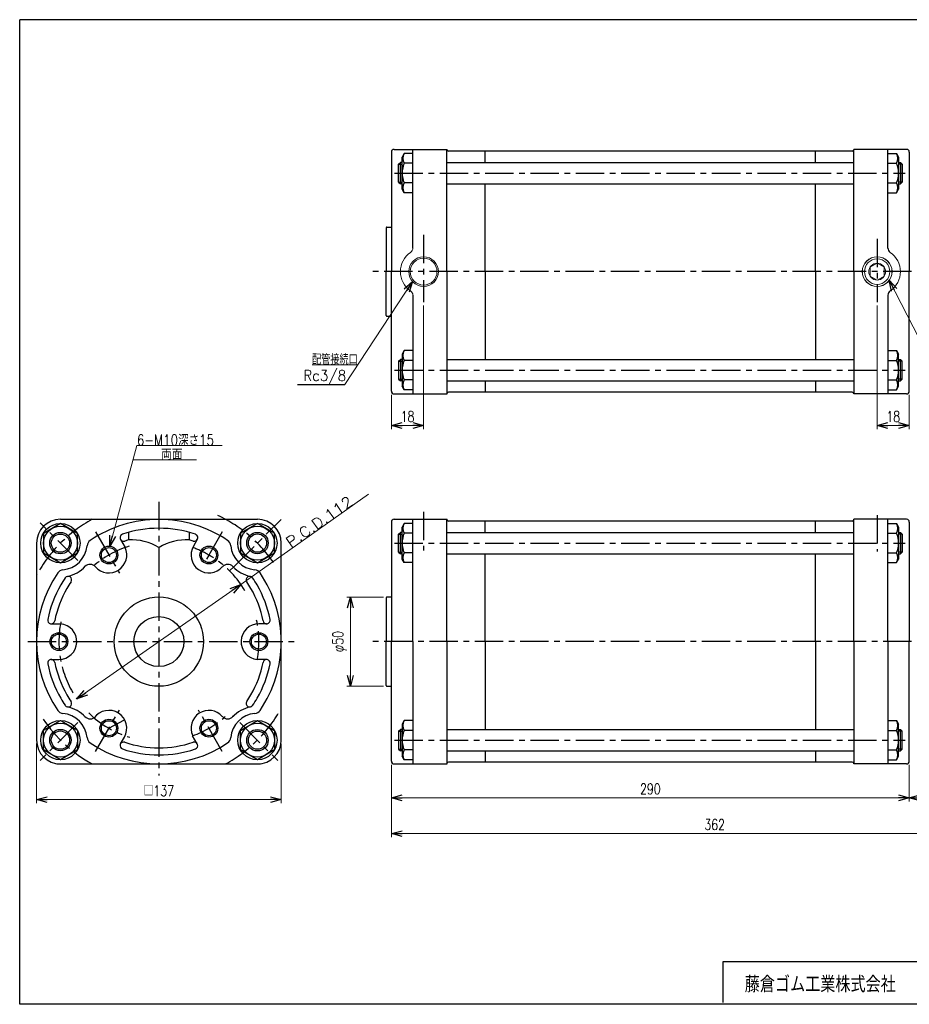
# Model space of a CAD drawing. Header units: millimetres. Extents: x -380 to 408, y -281 to 283.
# Tile 1 of 2: x -380 to 118, y -268 to 283. Entities that reach past the tile are written whole.
import ezdxf
from ezdxf.enums import TextEntityAlignment as Align

# ---------------------------------------------------------------- set-up
doc = ezdxf.new("R2010")
doc.units = ezdxf.units.MM
doc.header["$LTSCALE"] = 0.5
doc.header["$PDSIZE"] = 1
doc.linetypes.add('CENTER', pattern=[50.8, 31.75, -6.35, 6.35, -6.35])
doc.layers.add('ZUWAKU', color=7, linetype='Continuous')
doc.styles.add('FdaStyle0', font='txt.shx', dxfattribs={"width": 0.75, "bigfont": 'bigfont'})
doc.dimstyles.new('DaDimRotatedStyle', dxfattribs={"dimtxt": 6, "dimasz": 6.000004, "dimexe": 2, "dimexo": 2, "dimgap": 2, "dimtad": 3, "dimdsep": 46, "dimtxsty": 'FdaStyle0', "dimblk1": 'OPEN30', "dimblk2": 'OPEN30', "dimsah": 1, "dimcen": 0.09, "dimclrd": 4, "dimclre": 4, "dimclrt": 4, "dimadec": 0, "dimazin": 2, "dimtfac": 1, "dimtdec": 4, "dimtmove": 0, "dimatfit": 0, "dimfxl": 1, "dimarcsym": 0})

# ---------------------------------------------------------------- blocks, each defined once
blk = doc.blocks.new('_OPEN30')
at = {"color": 0, "linetype": 'ByBlock', "lineweight": -2}
for p, q in [((-1, 0.267949), (0, 0)), ((0, 0), (-1, -0.267949)), ((0, 0), (-1, 0))]:
    blk.add_line(p, q, dxfattribs=at)
blk = doc.blocks.new('*D1')
at = {"color": 4, "linetype": 'Continuous', "lineweight": 13}
for p, q in [((-176.32, -40.36), (-196.82, -40.36)), ((-194.82, -90.36), (-194.82, -40.36)), ((-176.32, -90.36), (-196.82, -90.36))]:
    blk.add_line(p, q, dxfattribs=at)
at = {"color": 4, "xscale": 6.000005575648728, "yscale": 5.999978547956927}
for p, rotation in [((-194.82, -40.36), 90), ((-194.82, -90.36), 270)]:
    blk.add_blockref('_OPEN30', p, dxfattribs=dict(at, rotation=rotation))
at = {"color": 4, "insert": (-196.82, -65.36), "char_height": 6, "width": 25.5, "attachment_point": 8, "rotation": 90, "style": 'FdaStyle0'}
blk.add_mtext('\\T1.00;φ50', dxfattribs=at)
blk = doc.blocks.new('*D3')
at = {"color": 4, "linetype": 'Continuous', "lineweight": 13}
for p, q in [((-370.54, -122.51), (-370.54, -155.86)), ((-233.54, -122.56), (-233.54, -155.86)), ((-370.54, -153.86), (-233.54, -153.86))]:
    blk.add_line(p, q, dxfattribs=at)
at = {"color": 4, "xscale": 6.000005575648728, "yscale": 5.999978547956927}
for p, rotation in [((-370.54, -153.86), 180), ((-233.54, -153.86), 360)]:
    blk.add_blockref('_OPEN30', p, dxfattribs=dict(at, rotation=rotation))
at = {"color": 4, "insert": (-302.04, -151.86), "char_height": 6, "width": 31.5, "attachment_point": 8, "style": 'FdaStyle0'}
blk.add_mtext('\\T1.00;□137', dxfattribs=at)
blk = doc.blocks.new('*D4')
at = {"color": 4, "linetype": 'Continuous', "lineweight": 13}
for p, q in [((-171.82, -134.36), (-171.82, -154.86)), ((118.18, -134.36), (118.18, -154.86)), ((-171.82, -152.86), (118.18, -152.86))]:
    blk.add_line(p, q, dxfattribs=at)
at = {"color": 4, "xscale": 6.000005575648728, "yscale": 5.999978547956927}
for p, rotation in [((-171.82, -152.86), 180), ((118.18, -152.86), 360)]:
    blk.add_blockref('_OPEN30', p, dxfattribs=dict(at, rotation=rotation))
at = {"color": 4, "insert": (-26.82, -150.86), "char_height": 6, "width": 25.5, "attachment_point": 8, "style": 'FdaStyle0'}
blk.add_mtext('\\T1.00;290', dxfattribs=at)
blk = doc.blocks.new('*D5')
at = {"color": 4, "linetype": 'Continuous', "lineweight": 13}
for p, q in [((190.18, -76.36), (190.18, -154.86)), ((118.18, -134.36), (118.18, -154.86)), ((118.18, -152.86), (190.18, -152.86))]:
    blk.add_line(p, q, dxfattribs=at)
at = {"color": 4, "xscale": 6.000005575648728, "yscale": 5.999978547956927}
for p, rotation in [((118.18, -152.86), 180), ((190.18, -152.86), 360)]:
    blk.add_blockref('_OPEN30', p, dxfattribs=dict(at, rotation=rotation))
at = {"color": 4, "insert": (154.18, -150.86), "char_height": 6, "width": 19.5, "attachment_point": 8, "style": 'FdaStyle0'}
blk.add_mtext('\\T1.00;72', dxfattribs=at)
blk = doc.blocks.new('*D6')
at = {"color": 4, "linetype": 'Continuous', "lineweight": 13}
for p, q in [((190.18, -76.36), (190.18, -174.86)), ((-171.82, -134.36), (-171.82, -174.86)), ((-171.82, -172.86), (190.18, -172.86))]:
    blk.add_line(p, q, dxfattribs=at)
at = {"color": 4, "xscale": 6.000005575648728, "yscale": 5.999978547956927}
for p, rotation in [((-171.82, -172.86), 180), ((190.18, -172.86), 360)]:
    blk.add_blockref('_OPEN30', p, dxfattribs=dict(at, rotation=rotation))
at = {"color": 4, "insert": (9.18, -170.86), "char_height": 6, "width": 25.5, "attachment_point": 8, "style": 'FdaStyle0'}
blk.add_mtext('\\T1.00;362', dxfattribs=at)
blk = doc.blocks.new('DC_GROUP_Φ112_6')
at = {"color": 4, "linetype": 'Continuous', "lineweight": 25}
for p, q in [((-357.19, 0.77), (-366.69, -4.72)), ((-347.69, -4.72), (-357.19, 0.77)), ((-366.69, -4.72), (-366.69, -15.69)), ((-347.69, -15.69), (-347.69, -4.72)), ((-366.69, -15.69), (-357.19, -21.17)), ((-357.19, -21.17), (-347.69, -15.69))]:
    blk.add_line(p, q, dxfattribs=at)
for radius in [9.5, 6, 5.12]:
    blk.add_circle((-357.19, -10.2), radius, dxfattribs=at)
blk = doc.blocks.new('DC_GROUP_Φ112_7')
at = {"color": 4, "linetype": 'Continuous', "lineweight": 25}
for p, q in [((-246.84, 0.81), (-256.34, -4.67)), ((-237.34, -4.67), (-246.84, 0.81)), ((-256.34, -4.67), (-256.34, -15.64)), ((-237.34, -15.64), (-237.34, -4.67)), ((-256.34, -15.64), (-246.84, -21.13)), ((-246.84, -21.13), (-237.34, -15.64))]:
    blk.add_line(p, q, dxfattribs=at)
for radius in [9.5, 6, 5.12]:
    blk.add_circle((-246.84, -10.16), radius, dxfattribs=at)
blk = doc.blocks.new('DC_GROUP_Φ112_8')
at = {"color": 4, "linetype": 'Continuous', "lineweight": 25}
for p, q in [((-256.34, -115.07), (-246.84, -109.59)), ((-246.84, -109.59), (-237.34, -115.07)), ((-256.34, -126.04), (-256.34, -115.07)), ((-237.34, -115.07), (-237.34, -126.04)), ((-246.84, -131.53), (-256.34, -126.04)), ((-237.34, -126.04), (-246.84, -131.53))]:
    blk.add_line(p, q, dxfattribs=at)
for radius in [9.5, 6, 5.12]:
    blk.add_circle((-246.84, -120.56), radius, dxfattribs=at)
blk = doc.blocks.new('DC_GROUP_Φ112_9')
at = {"color": 4, "linetype": 'Continuous', "lineweight": 25}
for p, q in [((-366.69, -115.03), (-357.19, -109.54)), ((-357.19, -109.54), (-347.69, -115.03)), ((-366.69, -126), (-366.69, -115.03)), ((-347.69, -115.03), (-347.69, -126)), ((-357.19, -131.48), (-366.69, -126)), ((-347.69, -126), (-357.19, -131.48))]:
    blk.add_line(p, q, dxfattribs=at)
for radius in [9.5, 6, 5.12]:
    blk.add_circle((-357.19, -120.51), radius, dxfattribs=at)
blk = doc.blocks.new('*D18')
at = {"color": 4, "linetype": 'Continuous', "lineweight": 13}
for p, q in [((100.18, 122.84), (100.18, 53.71)), ((118.18, 72.88), (118.18, 53.71)), ((100.18, 55.71), (118.18, 55.71))]:
    blk.add_line(p, q, dxfattribs=at)
at = {"color": 4, "xscale": 6.000005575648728, "yscale": 5.999978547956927}
for p, rotation in [((100.18, 55.71), 180), ((118.18, 55.71), 360)]:
    blk.add_blockref('_OPEN30', p, dxfattribs=dict(at, rotation=rotation))
at = {"color": 4, "insert": (109.18, 57.71), "char_height": 6, "width": 19.5, "attachment_point": 8, "style": 'FdaStyle0'}
blk.add_mtext('\\T1.00;18', dxfattribs=at)
blk = doc.blocks.new('*D19')
at = {"color": 4, "linetype": 'Continuous', "lineweight": 13}
for p, q in [((-153.82, 122.84), (-153.82, 53.71)), ((-171.82, 72.88), (-171.82, 53.71)), ((-171.82, 55.71), (-153.82, 55.71))]:
    blk.add_line(p, q, dxfattribs=at)
at = {"color": 4, "xscale": 6.000005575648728, "yscale": 5.999978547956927}
for p, rotation in [((-171.82, 55.71), 180), ((-153.82, 55.71), 360)]:
    blk.add_blockref('_OPEN30', p, dxfattribs=dict(at, rotation=rotation))
at = {"color": 4, "insert": (-162.82, 57.71), "char_height": 6, "width": 19.5, "attachment_point": 8, "style": 'FdaStyle0'}
blk.add_mtext('\\T1.00;18', dxfattribs=at)
blk = doc.blocks.new('DC_GROUP_Φ112_11')
at = {"color": 4, "linetype": 'Continuous', "lineweight": 13}
for p, q in [((106.95, 137.02), (132.73, 86.68)), ((132.73, 86.68), (158.33, 86.68))]:
    blk.add_line(p, q, dxfattribs=at)
at = {"color": 4, "xscale": 6.000005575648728, "yscale": 5.999978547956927, "rotation": 117.1104059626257}
blk.add_blockref('_OPEN30', (106.95, 137.02), dxfattribs=at)
at = {"color": 4, "style": 'FdaStyle0', "width": 0.680851}
blk.add_text('呼吸ポート', height=6, dxfattribs=at).set_placement((132.73, 86.68), (158.33, 86.68), align=Align.FIT)
blk = doc.blocks.new('DC_GROUP_Φ112_12')
at = {"color": 4, "linetype": 'Continuous', "lineweight": 13}
for p, q in [((-159.99, 136.34), (-197.97, 78.67)), ((-190.7, 89.71), (-216.3, 89.71))]:
    blk.add_line(p, q, dxfattribs=at)
at = {"color": 4, "xscale": 6.000005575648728, "yscale": 5.999978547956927, "rotation": 56.62704197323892}
blk.add_blockref('_OPEN30', (-159.99, 136.34), dxfattribs=at)
at = {"color": 4, "style": 'FdaStyle0', "width": 0.680851}
blk.add_text('配管接続口', height=6, dxfattribs=at).set_placement((-216.3, 89.71), (-190.7, 89.71), align=Align.FIT)

msp = doc.modelspace()

# ---------------------------------------------------------------- linework, layer by layer
at = {"color": 4, "linetype": 'Continuous', "lineweight": 25}
for p, q in [((-170.315, 210.381), (-140.659, 210.381)), ((-170.315, 210.381), (-140.659, 210.381)), ((-159.815, 155.109), (-159.815, 210.381)), ((-140.815, 141.881), (-140.815, 210.381)), ((116.685, 210.381), (87.185, 210.381)), ((116.685, 210.381), (87.185, 210.381)), ((87.185, 141.881), (87.185, 210.381)), ((106.185, 155.109), (106.185, 210.381)), ((-171.815, 208.881), (-171.815, 166.881)), ((-171.815, 208.881), (-171.815, 141.881)), ((-164.678, 208.05), (-165.815, 206.081)), ((-165.815, 188.081), (-165.815, 206.081)), ((-159.815, 208.05), (-164.678, 208.05)), ((65.685, 209.381), (-139.815, 209.381)), ((-119.315, 203.081), (-119.315, 209.381)), ((86.185, 209.381), (65.685, 209.381)), ((65.685, 203.081), (65.685, 209.381)), ((106.185, 208.05), (111.048, 208.05)), ((111.048, 208.05), (112.185, 206.081)), ((112.185, 206.081), (112.185, 188.081)), ((118.185, 208.881), (118.185, 166.881)), ((118.185, 208.881), (118.185, 141.881)), ((-167.815, 202.081), (-166.815, 203.081)), ((-167.815, 192.081), (-167.815, 202.081)), ((-167.815, 202.081), (-165.815, 202.081)), ((-165.815, 203.081), (-166.815, 203.081)), ((-166.815, 191.081), (-166.815, 203.081)), ((-159.815, 202.566), (-164.678, 202.566)), ((-140.815, 203.081), (87.185, 203.081)), ((106.185, 202.566), (111.048, 202.566)), ((112.185, 203.081), (113.185, 203.081)), ((114.185, 202.081), (112.185, 202.081)), ((114.185, 202.081), (113.185, 203.081)), ((113.185, 203.081), (113.185, 191.081)), ((114.185, 202.081), (114.185, 192.081)), ((-167.815, 192.081), (-166.815, 191.081)), ((-167.815, 192.081), (-165.815, 192.081)), ((-165.815, 191.081), (-166.815, 191.081)), ((-164.678, 186.111), (-165.815, 188.081)), ((-159.815, 191.596), (-164.678, 191.596)), ((-140.815, 191.081), (87.185, 191.081)), ((-119.315, 141.881), (-119.315, 191.081)), ((65.685, 141.881), (65.685, 191.081)), ((106.185, 191.596), (111.048, 191.596)), ((111.048, 186.111), (112.185, 188.081)), ((114.185, 192.081), (112.185, 192.081)), ((112.185, 191.081), (113.185, 191.081)), ((114.185, 192.081), (113.185, 191.081)), ((-159.815, 186.111), (-164.678, 186.111)), ((106.185, 186.111), (111.048, 186.111)), ((-174.815, 166.381), (-174.815, 141.881)), ((-174.315, 166.881), (-171.815, 166.881)), ((-174.815, 117.381), (-174.815, 141.881)), ((-171.815, 74.881), (-171.815, 141.881)), ((-140.815, 141.881), (-140.815, 73.381)), ((-119.315, 141.881), (-119.315, 92.681)), ((65.685, 141.881), (65.685, 92.681)), ((87.185, 141.881), (87.185, 73.381)), ((118.185, 74.881), (118.185, 141.881)), ((-159.815, 128.652), (-159.815, 73.381)), ((106.185, 128.652), (106.185, 73.381)), ((-174.315, 116.881), (-171.815, 116.881)), ((-164.678, 97.65), (-165.815, 95.681)), ((-165.815, 95.681), (-165.815, 77.681)), ((-159.815, 97.65), (-164.678, 97.65)), ((106.185, 97.65), (111.048, 97.65)), ((111.048, 97.65), (112.185, 95.681)), ((112.185, 77.681), (112.185, 95.681)), ((-167.815, 91.681), (-166.815, 92.681)), ((-167.815, 91.681), (-167.815, 81.681)), ((-167.815, 91.681), (-165.815, 91.681)), ((-165.815, 92.681), (-166.815, 92.681)), ((-166.815, 92.681), (-166.815, 80.681)), ((-159.815, 92.166), (-164.678, 92.166)), ((-140.815, 92.681), (87.185, 92.681)), ((106.185, 92.166), (111.048, 92.166)), ((112.185, 92.681), (113.185, 92.681)), ((114.185, 91.681), (112.185, 91.681)), ((114.185, 91.681), (113.185, 92.681)), ((113.185, 80.681), (113.185, 92.681)), ((114.185, 81.681), (114.185, 91.681)), ((-224.464, 78.674), (-197.971, 78.674)), ((-167.815, 81.681), (-166.815, 80.681)), ((-167.815, 81.681), (-165.815, 81.681)), ((-165.815, 80.681), (-166.815, 80.681)), ((-164.678, 75.711), (-165.815, 77.681)), ((-159.815, 81.196), (-164.678, 81.196)), ((-140.815, 80.681), (87.185, 80.681)), ((-119.315, 80.681), (-119.315, 74.381)), ((65.685, 80.681), (65.685, 74.381)), ((106.185, 81.196), (111.048, 81.196)), ((111.048, 75.711), (112.185, 77.681)), ((114.185, 81.681), (112.185, 81.681)), ((112.185, 80.681), (113.185, 80.681)), ((114.185, 81.681), (113.185, 80.681)), ((-170.315, 73.381), (-140.659, 73.381)), ((-159.815, 75.711), (-164.678, 75.711)), ((65.685, 74.381), (-139.815, 74.381)), ((86.185, 74.381), (65.685, 74.381)), ((116.685, 73.381), (87.185, 73.381)), ((106.185, 75.711), (111.048, 75.711)), ((-357.24, 3.143), (-246.84, 3.143)), ((-171.815, 1.643), (-171.815, -40.357)), ((-171.815, 1.643), (-171.815, -65.357)), ((-170.315, 3.143), (-140.659, 3.143)), ((-164.678, 0.812), (-165.815, -1.157)), ((-159.815, 0.812), (-164.678, 0.812)), ((-159.815, -65.357), (-159.815, 3.143)), ((-140.815, -65.357), (-140.815, 3.143)), ((65.685, 2.143), (-139.815, 2.143)), ((-119.315, -4.157), (-119.315, 2.143)), ((86.185, 2.143), (65.685, 2.143)), ((65.685, -4.157), (65.685, 2.143)), ((116.685, 3.143), (87.185, 3.143)), ((116.685, 3.143), (87.185, 3.143)), ((87.185, -65.357), (87.185, 3.143)), ((106.185, -65.357), (106.185, 3.143)), ((106.185, 0.812), (111.048, 0.812)), ((111.048, 0.812), (112.185, -1.157)), ((118.185, 1.643), (118.185, -40.357)), ((118.185, 1.643), (118.185, -65.357)), ((-319.04, -4.175), (-319.04, -8.398)), ((-285.04, -4.175), (-285.04, -8.398)), ((-167.815, -5.157), (-166.815, -4.157)), ((-167.815, -15.157), (-167.815, -5.157)), ((-167.815, -5.157), (-165.815, -5.157)), ((-165.815, -4.157), (-166.815, -4.157)), ((-166.815, -16.157), (-166.815, -4.157)), ((-165.815, -19.157), (-165.815, -1.157)), ((-159.815, -4.672), (-164.678, -4.672)), ((-140.815, -4.157), (87.185, -4.157)), ((106.185, -4.672), (111.048, -4.672)), ((112.185, -1.157), (112.185, -19.157)), ((112.185, -4.157), (113.185, -4.157)), ((114.185, -5.157), (112.185, -5.157)), ((114.185, -5.157), (113.185, -4.157)), ((113.185, -4.157), (113.185, -16.157)), ((114.185, -5.157), (114.185, -15.157)), ((-370.54, -10.157), (-370.54, -120.512)), ((-323.538, -8.12), (-320.933, -12.633)), ((-280.541, -8.12), (-282.7, -11.86)), ((-233.54, -120.557), (-233.54, -10.157)), ((-167.815, -15.157), (-166.815, -16.157)), ((-167.815, -15.157), (-165.815, -15.157)), ((-165.815, -16.157), (-166.815, -16.157)), ((-159.815, -15.642), (-164.678, -15.642)), ((-140.815, -16.157), (87.185, -16.157)), ((-119.315, -65.357), (-119.315, -16.157)), ((65.685, -65.357), (65.685, -16.157)), ((106.185, -15.642), (111.048, -15.642)), ((114.185, -15.157), (112.185, -15.157)), ((112.185, -16.157), (113.185, -16.157)), ((114.185, -15.157), (113.185, -16.157)), ((-274.04, -16.86), (-275.401, -19.218)), ((-164.678, -21.127), (-165.815, -19.157)), ((-159.815, -21.127), (-164.678, -21.127)), ((106.185, -21.127), (111.048, -21.127)), ((111.048, -21.127), (112.185, -19.157)), ((-262.444, -25.761), (-259.899, -23.217)), ((-174.815, -40.857), (-174.815, -65.357)), ((-174.315, -40.357), (-171.815, -40.357)), ((-362.358, -55.357), (-357.147, -55.357)), ((-241.722, -55.357), (-246.04, -55.357)), ((-174.815, -89.857), (-174.815, -65.357)), ((-171.815, -132.357), (-171.815, -65.357)), ((-159.815, -65.357), (-159.815, -133.857)), ((-140.815, -65.357), (-140.815, -133.857)), ((-119.315, -65.357), (-119.315, -114.557)), ((65.685, -65.357), (65.685, -114.557)), ((87.185, -65.357), (87.185, -133.857)), ((106.185, -65.357), (106.185, -133.857)), ((118.185, -132.357), (118.185, -65.357)), ((-362.358, -75.357), (-358.04, -75.357)), ((-241.722, -75.357), (-246.933, -75.357)), ((-174.315, -90.357), (-171.815, -90.357)), ((-330.04, -113.855), (-321.228, -109.126)), ((-164.678, -109.588), (-165.815, -111.557)), ((-159.815, -109.588), (-164.678, -109.588)), ((106.185, -109.588), (111.048, -109.588)), ((111.048, -109.588), (112.185, -111.557)), ((-167.815, -115.557), (-166.815, -114.557)), ((-167.815, -115.557), (-167.815, -125.557)), ((-167.815, -115.557), (-165.815, -115.557)), ((-165.815, -114.557), (-166.815, -114.557)), ((-166.815, -114.557), (-166.815, -126.557)), ((-165.815, -111.557), (-165.815, -129.557)), ((-159.815, -115.072), (-164.678, -115.072)), ((-140.815, -114.557), (87.185, -114.557)), ((106.185, -115.072), (111.048, -115.072)), ((112.185, -129.557), (112.185, -111.557)), ((112.185, -114.557), (113.185, -114.557)), ((114.185, -115.557), (112.185, -115.557)), ((114.185, -115.557), (113.185, -114.557)), ((113.185, -126.557), (113.185, -114.557)), ((114.185, -125.557), (114.185, -115.557)), ((-323.538, -122.594), (-321.379, -118.855)), ((-280.541, -122.594), (-283.146, -118.081)), ((-167.815, -125.557), (-166.815, -126.557)), ((-167.815, -125.557), (-165.815, -125.557)), ((-165.815, -126.557), (-166.815, -126.557)), ((-159.815, -126.042), (-164.678, -126.042)), ((-140.815, -126.557), (87.185, -126.557)), ((-119.315, -126.557), (-119.315, -132.857)), ((65.685, -126.557), (65.685, -132.857)), ((106.185, -126.042), (111.048, -126.042)), ((114.185, -125.557), (112.185, -125.557)), ((112.185, -126.557), (113.185, -126.557)), ((114.185, -125.557), (113.185, -126.557)), ((-164.678, -131.527), (-165.815, -129.557)), ((-159.815, -131.527), (-164.678, -131.527)), ((106.185, -131.527), (111.048, -131.527)), ((111.048, -131.527), (112.185, -129.557)), ((-359.124, -133.857), (-245.225, -133.857)), ((-170.315, -133.857), (-140.659, -133.857)), ((65.685, -132.857), (-139.815, -132.857)), ((86.185, -132.857), (65.685, -132.857)), ((116.685, -133.857), (87.185, -133.857))]:
    msp.add_line(p, q, dxfattribs=at)
at = {"color": 4, "linetype": 'CENTER', "lineweight": 25}
for p, q in [((-170.111, 197.081), (115.916, 197.081)), ((-153.815, 162.513), (-153.815, 124.835)), ((100.185, 160.201), (100.185, 124.835)), ((195.595, 141.881), (-182.804, 141.881)), ((-170.111, 86.681), (115.916, 86.681)), ((-302.04, 13.003), (-302.04, -140.4)), ((-153.815, 7.345), (-153.815, -14.295)), ((-347.413, -19.984), (-368.558, 1.161)), ((-347.413, -19.984), (-368.558, 1.161)), ((-259.899, -23.217), (-233.577, 3.105)), ((100.185, 5.491), (100.185, -14.871)), ((-337.526, -3.894), (-324.153, -27.056)), ((-266.554, -3.894), (-274.04, -16.86)), ((-170.111, -10.157), (115.916, -10.157)), ((-375.493, -65.357), (-225.225, -65.357)), ((195.595, -65.357), (-182.804, -65.357)), ((-337.526, -126.821), (-324.153, -103.658)), ((-266.554, -126.821), (-279.927, -103.658)), ((-347.413, -110.731), (-368.558, -131.876)), ((-256.666, -110.731), (-235.521, -131.876)), ((-170.111, -120.557), (115.916, -120.557))]:
    msp.add_line(p, q, dxfattribs=at)
at = {"color": 4, "linetype": 'Continuous', "lineweight": 13}
for p, q in [((96.185, 144.349), (100.185, 146.581)), ((96.185, 139.413), (96.185, 144.349)), ((100.185, 146.581), (104.185, 144.349)), ((104.185, 139.413), (104.185, 144.349)), ((96.185, 139.413), (100.185, 137.181)), ((104.185, 139.413), (100.185, 137.181)), ((-329.515, -11.887), (-314.372, 44.569)), ((-314.372, 44.569), (-266.587, 44.569)), ((-316.526, 36.538), (-280.9, 36.538)), ((-256.254, -33.391), (-184.704, 17.218)), ((-347.956, -97.415), (-256.254, -33.391))]:
    msp.add_line(p, q, dxfattribs=at)
for centre, radius in [((-153.815, 141.881), 8.296), ((-153.815, 141.881), 7.5), ((100.185, 141.881), 8.331), ((100.185, 141.881), 8.296), ((100.185, 141.881), 7.119), ((100.185, 141.881), 4.7)]:
    msp.add_circle(centre, radius, dxfattribs=at)
at = {"color": 4, "linetype": 'Continuous', "lineweight": 25}
for centre, radius in [((-357.194, -10.203), 11), ((-357.194, -10.203), 11), ((-246.885, -10.203), 11), ((-330.04, -16.86), 5), ((-330.04, -16.86), 4.2), ((-274.04, -16.86), 5), ((-274.04, -16.86), 4.2), ((-302.04, -65.357), 25), ((-302.04, -65.357), 14), ((-358.04, -65.357), 5), ((-246.04, -65.357), 5), ((-358.04, -65.357), 4.2), ((-246.04, -65.357), 4.2), ((-357.194, -120.512), 11), ((-330.04, -113.855), 5), ((-330.04, -113.855), 4.2), ((-274.04, -113.855), 5), ((-274.04, -113.855), 4.2), ((-246.885, -120.512), 11)]:
    msp.add_circle(centre, radius, dxfattribs=at)
for centre, radius, start, end in [((-170.315, 208.881), 1.5, 90, 180), ((-170.315, 208.881), 1.5, 90, 180), ((-139.815, 210.381), 1, 180, 270), ((86.185, 210.381), 1, 270, 360), ((116.685, 208.881), 1.5, 0, 90), ((116.685, 208.881), 1.5, 360, 90), ((-159.928, 205.308), 5.485, 150.00001, 209.99999), ((106.298, 205.308), 5.485, 330.00001, 29.99999), ((-152.019, 197.081), 13.796, 156.57346, 203.42654), ((98.389, 197.081), 13.796, 336.57346, 23.42654), ((-159.928, 188.853), 5.485, 150.00001, 209.99999), ((106.298, 188.853), 5.485, 330.00001, 29.99999), ((-174.315, 166.381), 0.5, 90, 180), ((109.185, 155.109), 3, 180, 235.77113), ((109.185, 128.652), 3, 124.22887, 180), ((-174.315, 117.381), 0.5, 180, 270), ((-159.928, 94.908), 5.485, 150.00001, 209.99999), ((106.298, 94.908), 5.485, 330.00001, 29.99999), ((-152.019, 86.681), 13.796, 156.57346, 203.42654), ((98.389, 86.681), 13.796, 336.57346, 23.42654), ((-159.928, 78.453), 5.485, 150.00001, 209.99999), ((106.298, 78.453), 5.485, 330.00001, 29.99999), ((-170.315, 74.881), 1.5, 180, 270), ((-139.815, 73.381), 1, 90, 180), ((86.185, 73.381), 1, 360, 90), ((116.685, 74.881), 1.5, 270, 360), ((-357.24, -10.157), 13.3, 90, 180), ((-357.24, -10.157), 13.3, 90, 180), ((-302.04, -65.357), 68.5, 90, 124.18408), ((-302.04, -65.357), 68.5, 55.81592, 90), ((-246.84, -10.157), 13.3, 0, 90), ((-170.315, 1.643), 1.5, 90, 180), ((-170.315, 1.643), 1.5, 90, 180), ((-159.928, -1.93), 5.485, 150.00001, 209.99999), ((-139.815, 3.143), 1, 180, 270), ((86.185, 3.143), 1, 270, 360), ((106.298, -1.93), 5.485, 330.00001, 29.99999), ((116.685, 1.643), 1.5, 0, 90), ((116.685, 1.643), 1.5, 360, 90), ((-321.806, -7.12), 2, 108.74815, 288.74815), ((-302.04, -65.357), 63.5, 90, 108.74815), ((-302.04, -65.357), 63.5, 71.25185, 90), ((-282.273, -7.12), 2, 251.25185, 71.25185), ((-152.019, -10.157), 13.796, 156.57346, 203.42654), ((98.389, -10.157), 13.796, 336.57346, 23.42654), ((-338.279, -12), 4, 124.18408, 174.57122), ((-338.279, -12), 4, 124.18408, 174.57122), ((-338.279, -12), 4, 124.18408, 174.57122), ((-338.279, -12), 4, 124.18408, 174.57122), ((-302.04, -65.357), 59.5, 106.61815, 108.74815), ((-317.554, -38.361), 30, 59.03239, 92.83788), ((-286.525, -38.361), 30, 87.16212, 120.96761), ((-302.04, -65.357), 59.5, 71.25185, 73.39845), ((-265.8, -12), 4, 5.42878, 55.81592), ((-357.194, -10.203), 15, 275.42878, 354.57122), ((-357.194, -10.203), 15, 275.42878, 354.57122), ((-357.194, -10.203), 15, 275.42878, 354.57122), ((-357.194, -10.203), 15, 275.42878, 354.57122), ((-330.04, -16.86), 10, 221.25626, 24.87748), ((-274.04, -16.86), 10, 150, 318.74374), ((-246.885, -10.203), 15, 185.42878, 264.57122), ((-159.928, -18.384), 5.485, 150.00001, 209.99999), ((106.298, -18.384), 5.485, 330.00001, 29.99999), ((-302.04, -65.357), 56, 56.80118, 60), ((-302.04, -65.357), 68.5, 145.81592, 214.18408), ((-355.396, -29.118), 4, 95.42878, 145.81592), ((-355.396, -29.118), 4, 95.42878, 145.81592), ((-355.396, -29.118), 4, 95.42878, 145.81592), ((-355.396, -29.118), 4, 95.42878, 145.81592), ((-357.194, -10.203), 19, 281.84827, 317.06484), ((-357.194, -10.203), 19, 314.39294, 315.60706), ((-340.564, -26.092), 4, 41.25626, 136.30482), ((-263.515, -26.092), 4, 43.69518, 138.74374), ((-246.885, -10.203), 19, 223.69518, 258.15173), ((-248.683, -29.118), 4, 34.18408, 84.57122), ((-302.04, -65.357), 68.5, 0, 34.18408), ((-302.04, -65.357), 63.5, 145.76213, 150), ((-352.882, -30.755), 2, 325.76213, 145.76213), ((-302.04, -65.357), 59.5, 145.76213, 150), ((-251.197, -30.755), 2, 34.23787, 214.23787), ((-302.04, -65.357), 59.5, 30, 34.23787), ((-302.04, -65.357), 63.5, 30, 34.23787), ((-302.04, -65.357), 63.5, 150, 168.74815), ((-302.04, -65.357), 59.5, 150, 168.74815), ((-302.04, -65.357), 59.5, 11.25185, 30), ((-302.04, -65.357), 63.5, 11.25185, 30), ((-174.315, -40.857), 0.5, 90, 180), ((-362.358, -53.357), 2, 168.74815, 348.74815), ((-241.722, -53.357), 2, 191.25185, 11.25185), ((-358.04, -65.357), 10, 270, 84.87748), ((-246.04, -65.357), 10, 90, 264.87748), ((-302.04, -65.357), 68.5, 325.81592, 0), ((-362.358, -77.357), 2, 11.25185, 191.25185), ((-302.04, -65.357), 59.5, 191.25185, 210), ((-302.04, -65.357), 59.5, 330, 348.74815), ((-241.722, -77.357), 2, 348.74815, 168.74815), ((-302.04, -65.357), 63.5, 191.25185, 210), ((-302.04, -65.357), 63.5, 330, 348.74815), ((-174.315, -89.857), 0.5, 180, 270), ((-302.04, -65.357), 63.5, 210, 214.18408), ((-352.882, -99.959), 2, 214.23787, 34.23787), ((-302.04, -65.357), 59.5, 210, 214.23787), ((-251.197, -99.959), 2, 145.76213, 325.76213), ((-302.04, -65.357), 59.5, 325.76213, 330), ((-302.04, -65.357), 63.5, 325.76213, 330), ((-355.396, -101.597), 4, 214.18408, 264.57122), ((-355.396, -101.597), 4, 214.18408, 264.57122), ((-355.396, -101.597), 4, 214.18408, 264.57122), ((-355.396, -101.597), 4, 214.18408, 264.57122), ((-355.396, -101.597), 4, 214.18408, 264.57122), ((-357.194, -120.512), 19, 42.93516, 78.15173), ((-330.04, -113.855), 10, 330, 144.87748), ((-274.04, -113.855), 10, 41.25626, 204.87748), ((-246.885, -120.512), 19, 101.84827, 137.06484), ((-248.683, -101.597), 4, 275.42878, 325.81592), ((-248.683, -101.597), 4, 275.42878, 325.81592), ((-248.683, -101.597), 4, 275.42878, 325.81592), ((-248.683, -101.597), 4, 275.42878, 325.81592), ((-248.683, -101.597), 4, 275.42878, 325.81592), ((-248.683, -101.597), 4, 275.42878, 325.81592), ((-357.194, -120.512), 15, 5.42878, 84.57122), ((-357.194, -120.512), 15, 5.42878, 84.57122), ((-357.194, -120.512), 15, 5.42878, 84.57122), ((-357.194, -120.512), 15, 5.42878, 84.57122), ((-357.194, -120.512), 15, 5.42878, 84.57122), ((-357.194, -120.512), 19, 44.39294, 45.60706), ((-340.564, -104.623), 4, 223.69518, 318.74374), ((-263.515, -104.623), 4, 221.25626, 316.30482), ((-246.885, -120.512), 15, 95.42878, 174.57122), ((-246.885, -120.512), 15, 95.42878, 174.57122), ((-246.885, -120.512), 15, 95.42878, 174.57122), ((-246.885, -120.512), 15, 95.42878, 174.57122), ((-246.885, -120.512), 15, 95.42878, 174.57122), ((-246.885, -120.512), 15, 95.42878, 174.57122), ((-246.885, -120.512), 19, 134.39294, 135.60706), ((-159.928, -112.33), 5.485, 150.00001, 209.99999), ((106.298, -112.33), 5.485, 330.00001, 29.99999), ((-152.019, -120.557), 13.796, 156.57346, 203.42654), ((98.389, -120.557), 13.796, 336.57346, 23.42654), ((-357.24, -120.557), 13.3, 180, 270), ((-338.279, -118.714), 4, 185.42878, 235.81592), ((-338.279, -118.714), 4, 185.42878, 235.81592), ((-338.279, -118.714), 4, 185.42878, 235.81592), ((-338.279, -118.714), 4, 185.42878, 235.81592), ((-338.279, -118.714), 4, 185.42878, 235.81592), ((-265.8, -118.714), 4, 304.18408, 354.57122), ((-265.8, -118.714), 4, 304.18408, 354.57122), ((-265.8, -118.714), 4, 304.18408, 354.57122), ((-265.8, -118.714), 4, 304.18408, 354.57122), ((-265.8, -118.714), 4, 304.18408, 354.57122), ((-265.8, -118.714), 4, 304.18408, 354.57122), ((-246.84, -120.557), 13.3, 270, 0), ((-302.04, -65.357), 68.5, 235.81592, 304.18408), ((-321.806, -123.594), 2, 71.25185, 251.25185), ((-302.04, -65.357), 63.5, 251.25185, 270), ((-302.04, -65.357), 59.5, 251.25185, 270), ((-302.04, -65.357), 59.5, 270, 288.74815), ((-302.04, -65.357), 63.5, 270, 288.74815), ((-282.273, -123.594), 2, 288.74815, 108.74815), ((-159.928, -128.784), 5.485, 150.00001, 209.99999), ((106.298, -128.784), 5.485, 330.00001, 29.99999), ((-170.315, -132.357), 1.5, 180, 270), ((116.685, -132.357), 1.5, 270, 360), ((-139.815, -133.857), 1, 90, 180), ((86.185, -133.857), 1, 360, 90)]:
    msp.add_arc(centre, radius, start, end, dxfattribs=at)
at = {"color": 4, "linetype": 'Continuous', "lineweight": 13}
for centre, radius, start, end in [((-162.815, 155.109), 3, 304.22887, 0), ((-153.815, 141.881), 13, 124.22887, 235.77113), ((100.185, 141.881), 13, 304.22887, 55.77113), ((-162.815, 128.652), 3, 0, 55.77113)]:
    msp.add_arc(centre, radius, start, end, dxfattribs=at)
at = {"color": 4, "linetype": 'CENTER', "lineweight": 25}
for radius, start, end in [(78, 34.6951, 66.98594), (78, 118.5734, 151.4266), (56, 107.37533, 131.45259), (56, 60.38403, 70.24503), (56, 30.59552, 56.24037), (56, 168.66866, 214.92197), (56, 349.71476, 14.28171), (78, 298.5734, 331.4266), (78, 213.80984, 241.4266), (56, 225.54553, 253.05706), (56, 289.71476, 311.50587)]:
    msp.add_arc((-302.04, -65.357), radius, start, end, dxfattribs=at)
at = {"color": 4, "linetype": 'Continuous'}
msp.add_point((-358.04, -60.357), dxfattribs=at)
at = {"layer": 'ZUWAKU', "color": 5, "linetype": 'Continuous', "lineweight": 25}
for p, q in [((-380, -268.5), (-380, 283)), ((396, 283), (-380, 283)), ((408, -268.5), (-380, -268.5))]:
    msp.add_line(p, q, dxfattribs=at)
at = {"layer": 'ZUWAKU', "color": 4, "linetype": 'Continuous', "lineweight": 25}
for p, q in [((14, -244.5), (396, -244.5)), ((14, -267.43), (14, -244.5))]:
    msp.add_line(p, q, dxfattribs=at)

# ---------------------------------------------------------------- block references
at = {"linetype": 'Continuous'}
for name in ['DC_GROUP_Φ112_12', 'DC_GROUP_Φ112_11', 'DC_GROUP_Φ112_6', 'DC_GROUP_Φ112_7', 'DC_GROUP_Φ112_9', 'DC_GROUP_Φ112_8']:
    msp.add_blockref(name, (0, 0), dxfattribs=at)
at = {"color": 4, "xscale": 6.000005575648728, "yscale": 5.999978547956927}
for p, rotation in [((-329.515, -11.887), 254.9857408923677), ((-256.254, -33.391), 34.92196524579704), ((-347.956, -97.415), 214.921965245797)]:
    msp.add_blockref('_OPEN30', p, dxfattribs=dict(at, rotation=rotation))

# ---------------------------------------------------------------- texts
at = {"color": 4, "style": 'FdaStyle0'}
for s, width, p, p2 in [('Rc3/8', 0.8, (-221.171, 80.674), (-197.171, 80.674)), ('6-M10深さ15', 0.765957, (-314.372, 44.569), (-271.172, 44.569)), ('両面', 0.833333, (-300.842, 36.538), (-288.842, 36.538))]:
    msp.add_text(s, height=6, dxfattribs=dict(at, width=width)).set_placement(p, p2, align=Align.FIT)
at = {"color": 4, "style": 'FdaStyle0', "width": 0.8}
msp.add_text('P.C.D.112', height=6, rotation=35, dxfattribs=at).set_placement((-228.199, -13.04), (-192.811, 11.739), align=Align.FIT)
at = {"layer": 'ZUWAKU', "color": 4, "style": 'FdaStyle0', "width": 0.652778}
msp.add_text('藤倉ゴム工業株式会社', height=9, dxfattribs=at).set_placement((26.025, -261.815), (110.625, -261.815), align=Align.FIT)

# ---------------------------------------------------------------- dimensions: what is measured, and where the dimension line sits
at = {"linetype": 'Continuous', "lineweight": 13}
for base, p1, p2, picture, middle in [((-153.815, 55.71), (-171.815, 74.881), (-153.815, 124.835), '*D19', (-162.815, 55.71)), ((118.185, 55.711), (100.185, 124.835), (118.185, 74.881), '*D18', (109.185, 55.711)), ((190.185, -172.857), (-171.815, -132.357), (190.185, -74.357), '*D6', (9.185, -172.857)), ((190.185, -152.857), (118.185, -132.357), (190.185, -74.357), '*D5', (154.185, -152.857)), ((118.185, -152.857), (-171.815, -132.357), (118.185, -132.357), '*D4', (-26.815, -152.857))]:
    dim = msp.add_linear_dim(base=base, p1=p1, p2=p2, dimstyle='DaDimRotatedStyle', override={"dimtxt": 6, "dimasz": 6.000004, "dimexe": 2, "dimexo": 2, "dimgap": 2, "dimtad": 3, "dimtih": 0, "dimtoh": 0, "dimdec": 2, "dimzin": 8, "dimtxsty": 'FdaStyle0', "dimblk1": 'OPEN30', "dimblk2": 'OPEN30', "dimsah": 1, "dimclrd": 4, "dimclre": 4, "dimclrt": 4, "dimazin": 2, "dimtofl": 1, "dimatfit": 0, "dimtolj": 0, "dimtzin": 8}, dxfattribs=at)
    dim.commit()
    dim.dimension.update_dxf_attribs({"geometry": picture, "text_midpoint": middle})
dim = msp.add_linear_dim(base=(-194.815, -40.357), p1=(-174.315, -90.357), p2=(-174.315, -40.357), angle=90, text='φ<>', dimstyle='DaDimRotatedStyle', override={"dimtxt": 6, "dimasz": 6.000004, "dimexe": 2, "dimexo": 2, "dimgap": 2, "dimtad": 3, "dimtih": 0, "dimtoh": 0, "dimdec": 2, "dimzin": 8, "dimtxsty": 'FdaStyle0', "dimblk1": 'OPEN30', "dimblk2": 'OPEN30', "dimsah": 1, "dimclrd": 4, "dimclre": 4, "dimclrt": 4, "dimazin": 2, "dimtofl": 1, "dimatfit": 0, "dimtolj": 0, "dimtzin": 8}, dxfattribs=at)
dim.commit()
dim.dimension.update_dxf_attribs({"geometry": '*D1', "text_midpoint": (-194.815, -65.357)})
dim = msp.add_linear_dim(base=(-233.54, -153.857), p1=(-370.54, -120.512), p2=(-233.54, -120.557), text='□<>', dimstyle='DaDimRotatedStyle', override={"dimtxt": 6, "dimasz": 6.000004, "dimexe": 2, "dimexo": 2, "dimgap": 2, "dimtad": 3, "dimtih": 0, "dimtoh": 0, "dimdec": 2, "dimzin": 8, "dimtxsty": 'FdaStyle0', "dimblk1": 'OPEN30', "dimblk2": 'OPEN30', "dimsah": 1, "dimclrd": 4, "dimclre": 4, "dimclrt": 4, "dimazin": 2, "dimtofl": 1, "dimatfit": 0, "dimtolj": 0, "dimtzin": 8}, dxfattribs=at)
dim.commit()
dim.dimension.update_dxf_attribs({"geometry": '*D3', "text_midpoint": (-302.04, -153.857)})

doc.saveas('drawing.dxf')
